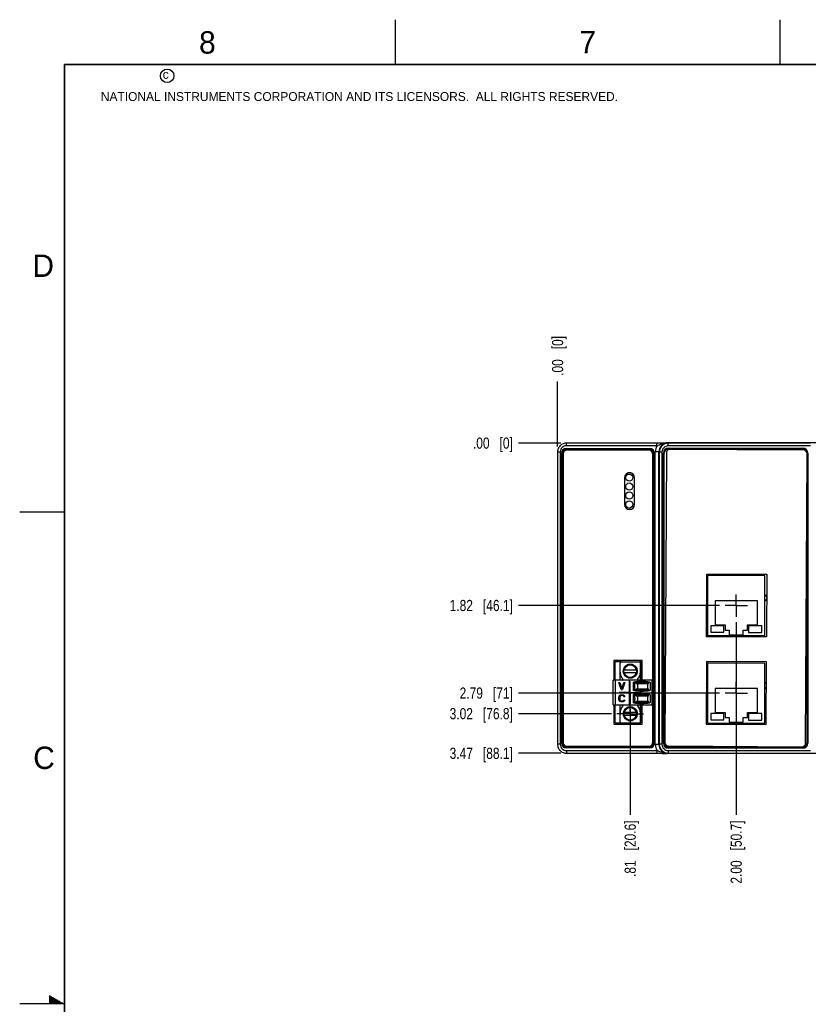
# Model space of a CAD drawing. Header units: inches. Extents: x 0 to 34, y 0 to 22.
# Tile 5 of 56: x 0 to 8.8, y 11 to 22. Entities that reach past the tile are written whole.
import ezdxf

# ---------------------------------------------------------------- set-up
doc = ezdxf.new("R2010")
doc.units = ezdxf.units.IN
doc.header["$LTSCALE"] = 1.87
doc.header["$MEASUREMENT"] = 0
doc.linetypes.add('CENTER', pattern=[0.6, 0.375, -0.075, 0.075, -0.075])
doc.layers.get('0').update_dxf_attribs({"linetype": 'CONTINUOUS'})
for name, color, linetype in [('02___PRT_ALL_AXES', 7, 'CONTINUOUS'), ('DEFAULT_1', 7, 'CENTER'), ('DIMENSIONS', 7, 'CONTINUOUS')]:
    doc.layers.add(name, color=color, linetype=linetype)
doc.styles.get("Standard").update_dxf_attribs({"font": 'txt', "width": 0.8})
doc.styles.add('TEXTSTYLE_2', font='txt')
doc.dimstyles.new('DIMSTYLE_1', dxfattribs={"dimtxt": 0.125, "dimasz": 0.18, "dimexe": 0.125, "dimexo": 0.0625, "dimgap": 0.03125, "dimtad": 0, "dimtih": 1, "dimtoh": 1, "dimzin": 4, "dimdsep": 46, "dimtxsty": 'STANDARD', "dimblk": '_FILLED', "dimblk1": '_FILLED', "dimblk2": '_FILLED', "dimcen": 0.09, "dimadec": 0, "dimazin": 0, "dimtp": 0.01, "dimtm": 0.01, "dimtfac": 1, "dimtofl": 0, "dimtmove": 0, "dimatfit": 3, "dimldrblk": '_FILLED', "dimfxl": 1, "dimtolj": 1, "dimtzin": 4, "dimarcsym": 0})

# ---------------------------------------------------------------- blocks, each defined once
blk = doc.blocks.new('*D15')
at = {"layer": 'DIMENSIONS', "color": 2, "linetype": 'CONTINUOUS'}
blk.add_line((6.05, 13.801), (5.575, 13.801), dxfattribs=at)
at = {"layer": 'DIMENSIONS', "color": 2, "linetype": 'CONTINUOUS', "insert": (5.512, 13.863), "char_height": 0.125, "width": 1.125, "attachment_point": 3, "rotation": 0, "line_spacing_factor": 0.9}
blk.add_mtext('3.47{\\Ftxt.shx;\\W1.000000;\\H0.125000; }[88.1]', dxfattribs=at)
blk = doc.blocks.new('_FILLED')
at = {"color": 0, "linetype": 'BYBLOCK'}
blk.add_solid([(0, 0), (-1, 0.174), (-1, -0.174)], dxfattribs=at)
blk = doc.blocks.new('*D16')
at = {"layer": 'DIMENSIONS', "color": 2, "linetype": 'CONTINUOUS'}
blk.add_line((6.05, 17.268), (5.575, 17.268), dxfattribs=at)
at = {"layer": 'DIMENSIONS', "color": 2, "linetype": 'CONTINUOUS', "insert": (5.512, 17.33), "char_height": 0.125, "width": 0.725, "attachment_point": 3, "rotation": 0, "line_spacing_factor": 0.9}
blk.add_mtext('.00{\\Ftxt.shx;\\W1.000000;\\H0.125000; }[0]', dxfattribs=at)
blk = doc.blocks.new('*D17')
at = {"layer": 'DIMENSIONS', "color": 2, "linetype": 'CONTINUOUS'}
blk.add_line((9.96, 15.81), (9.96, 17.956), dxfattribs=at)
at = {"layer": 'DIMENSIONS', "color": 2, "linetype": 'CONTINUOUS', "insert": (9.898, 18.019), "char_height": 0.125, "width": 1.225, "attachment_point": 1, "rotation": 90, "line_spacing_factor": 0.9}
blk.add_mtext('3.95{\\Ftxt.shx;\\W1.000000;\\H0.125000; }[100.3]', dxfattribs=at)
blk = doc.blocks.new('*D18')
at = {"layer": 'DIMENSIONS', "color": 2, "linetype": 'CONTINUOUS'}
blk.add_line((6.012, 17.23), (6.012, 17.956), dxfattribs=at)
at = {"layer": 'DIMENSIONS', "color": 2, "linetype": 'CONTINUOUS', "insert": (5.95, 18.019), "char_height": 0.125, "width": 0.725, "attachment_point": 1, "rotation": 90, "line_spacing_factor": 0.9}
blk.add_mtext('.00{\\Ftxt.shx;\\W1.000000;\\H0.125000; }[0]', dxfattribs=at)
blk = doc.blocks.new('*D19')
at = {"layer": 'DIMENSIONS', "color": 2, "linetype": 'CONTINUOUS'}
blk.add_line((11.82, 15.81), (11.82, 17.956), dxfattribs=at)
at = {"layer": 'DIMENSIONS', "color": 2, "linetype": 'CONTINUOUS', "insert": (11.758, 18.019), "char_height": 0.125, "width": 1.225, "attachment_point": 1, "rotation": 90, "line_spacing_factor": 0.9}
blk.add_mtext('5.81{\\Ftxt.shx;\\W1.000000;\\H0.125000; }[147.5]', dxfattribs=at)
blk = doc.blocks.new('*D20')
at = {"layer": 'DIMENSIONS', "color": 2, "linetype": 'CONTINUOUS'}
blk.add_line((15.54, 15.81), (15.54, 17.956), dxfattribs=at)
at = {"layer": 'DIMENSIONS', "color": 2, "linetype": 'CONTINUOUS', "insert": (15.478, 18.019), "char_height": 0.125, "width": 1.025, "attachment_point": 1, "rotation": 90, "line_spacing_factor": 0.9}
blk.add_mtext('9.53{\\Ftxt.shx;\\W1.000000;\\H0.125000; }[242]', dxfattribs=at)
blk = doc.blocks.new('*D22')
at = {"layer": 'DIMENSIONS', "color": 2, "linetype": 'CONTINUOUS'}
blk.add_line((6.824, 14.294), (6.824, 13.112), dxfattribs=at)
at = {"layer": 'DIMENSIONS', "color": 2, "linetype": 'CONTINUOUS', "insert": (6.761, 13.05), "char_height": 0.125, "width": 1.025, "attachment_point": 3, "rotation": 90, "line_spacing_factor": 0.9}
blk.add_mtext('.81{\\Ftxt.shx;\\W1.000000;\\H0.125000; }[20.6]', dxfattribs=at)
blk = doc.blocks.new('*D23')
at = {"layer": 'DIMENSIONS', "color": 2, "linetype": 'CONTINUOUS'}
blk.add_line((8.009, 15.265), (8.009, 13.112), dxfattribs=at)
at = {"layer": 'DIMENSIONS', "color": 2, "linetype": 'CONTINUOUS', "insert": (7.946, 13.05), "char_height": 0.125, "width": 1.125, "attachment_point": 3, "rotation": 90, "line_spacing_factor": 0.9}
blk.add_mtext('2.00{\\Ftxt.shx;\\W1.000000;\\H0.125000; }[50.7]', dxfattribs=at)
blk = doc.blocks.new('*D24')
at = {"layer": 'DIMENSIONS', "color": 2, "linetype": 'CONTINUOUS'}
blk.add_line((7.821, 15.452), (5.575, 15.452), dxfattribs=at)
at = {"layer": 'DIMENSIONS', "color": 2, "linetype": 'CONTINUOUS', "insert": (5.512, 15.515), "char_height": 0.125, "width": 1.125, "attachment_point": 3, "rotation": 0, "line_spacing_factor": 0.9}
blk.add_mtext('1.82{\\Ftxt.shx;\\W1.000000;\\H0.125000; }[46.1]', dxfattribs=at)
blk = doc.blocks.new('*D25')
at = {"layer": 'DIMENSIONS', "color": 2, "linetype": 'CONTINUOUS'}
blk.add_line((6.613, 14.243), (5.575, 14.243), dxfattribs=at)
at = {"layer": 'DIMENSIONS', "color": 2, "linetype": 'CONTINUOUS', "insert": (5.512, 14.306), "char_height": 0.125, "width": 1.125, "attachment_point": 3, "rotation": 0, "line_spacing_factor": 0.9}
blk.add_mtext('3.02{\\Ftxt.shx;\\W1.000000;\\H0.125000; }[76.8]', dxfattribs=at)
blk = doc.blocks.new('*D26')
at = {"layer": 'DIMENSIONS', "color": 2, "linetype": 'CONTINUOUS'}
blk.add_line((7.821, 14.474), (5.575, 14.474), dxfattribs=at)
at = {"layer": 'DIMENSIONS', "color": 2, "linetype": 'CONTINUOUS', "insert": (5.512, 14.536), "char_height": 0.125, "width": 0.925, "attachment_point": 3, "rotation": 0, "line_spacing_factor": 0.9}
blk.add_mtext('2.79{\\Ftxt.shx;\\W1.000000;\\H0.125000; }[71]', dxfattribs=at)

msp = doc.modelspace()

# ---------------------------------------------------------------- linework, layer by layer
at = {"color": 2, "linetype": 'CONTINUOUS'}
for p, q in [((4.2, 21.5), (4.2, 22)), ((8.5, 21.5), (8.5, 22)), ((0, 16.5), (0.5, 16.5)), ((0.33, 11.09), (0.344, 11.09)), ((0.33, 11.08), (0.361, 11.08)), ((0.33, 11.07), (0.379, 11.07)), ((0.33, 11.06), (0.396, 11.06)), ((0.33, 11.05), (0.413, 11.05)), ((0.33, 11.04), (0.431, 11.04)), ((0.33, 11.03), (0.448, 11.03)), ((0.33, 11.02), (0.465, 11.02)), ((0.33, 11.01), (0.483, 11.01)), ((0.5, 11), (0, 11))]:
    msp.add_line(p, q, dxfattribs=at)
at = {"color": 7, "linetype": 'CONTINUOUS'}
for p, q in [((6.012, 17.168), (6.012, 13.901)), ((6.042, 17.168), (6.012, 17.168)), ((6.042, 17.168), (6.042, 13.901)), ((6.112, 17.238), (6.112, 17.268)), ((7.136, 17.268), (6.112, 17.268)), ((7.123, 17.238), (6.112, 17.238)), ((6.112, 17.199), (6.112, 17.209)), ((6.112, 17.209), (7.039, 17.209)), ((6.112, 17.204), (7.039, 17.204)), ((6.112, 17.203), (7.039, 17.203)), ((6.112, 17.199), (7.039, 17.199)), ((7.039, 17.199), (7.039, 17.209)), ((7.104, 13.9), (7.104, 17.169)), ((7.144, 17.169), (7.104, 17.169)), ((7.123, 17.238), (7.123, 17.268)), ((7.15, 17.268), (7.136, 17.268)), ((7.144, 13.9), (7.144, 17.169)), ((7.144, 17.169), (7.148, 17.166)), ((7.163, 17.268), (7.15, 17.268)), ((7.2, 17.268), (7.184, 17.268)), ((7.228, 17.269), (7.2, 17.268)), ((7.229, 17.269), (7.228, 17.269)), ((7.228, 17.269), (7.237, 17.269)), ((16.652, 17.269), (7.229, 17.269)), ((7.229, 17.268), (7.229, 17.268)), ((7.237, 17.269), (7.244, 17.269)), ((7.244, 17.269), (7.248, 17.266)), ((7.248, 17.236), (7.248, 17.266)), ((8.84, 17.266), (7.248, 17.266)), ((8.84, 17.236), (7.248, 17.236)), ((7.25, 17.201), (7.25, 17.211)), ((7.25, 17.211), (8.752, 17.211)), ((7.25, 17.206), (8.752, 17.206)), ((7.25, 17.206), (8.752, 17.206)), ((7.25, 17.201), (8.752, 17.201)), ((8.752, 17.201), (8.752, 17.211)), ((6.056, 13.916), (6.056, 17.153)), ((6.056, 17.153), (6.066, 17.153)), ((6.061, 13.916), (6.061, 17.153)), ((6.061, 13.916), (6.061, 17.153)), ((6.066, 13.916), (6.066, 17.153)), ((7.085, 17.153), (7.085, 13.916)), ((7.085, 17.153), (7.095, 17.153)), ((7.089, 17.153), (7.089, 13.916)), ((7.09, 17.153), (7.09, 13.916)), ((7.095, 17.153), (7.095, 13.916)), ((7.148, 17.166), (7.148, 13.902)), ((7.178, 17.166), (7.148, 17.166)), ((7.178, 17.166), (7.178, 13.902)), ((7.194, 13.913), (7.194, 17.155)), ((7.194, 17.155), (7.204, 17.155)), ((7.199, 13.913), (7.199, 17.155)), ((7.199, 13.913), (7.199, 17.155)), ((7.204, 13.913), (7.204, 17.155)), ((8.802, 17.155), (8.802, 13.913)), ((8.808, 17.155), (8.802, 17.155)), ((8.803, 17.155), (8.803, 13.913)), ((8.808, 17.155), (8.808, 13.913)), ((6.83, 16.934), (6.802, 16.934)), ((6.801, 16.529), (6.831, 16.529)), ((8.797, 16.324), (8.797, 13.913)), ((7.689, 15.787), (7.689, 15.117)), ((8.329, 15.787), (7.689, 15.787)), ((8.329, 15.117), (8.329, 15.787)), ((7.772, 15.504), (7.772, 15.237)), ((8.245, 15.504), (7.772, 15.504)), ((8.245, 15.237), (8.245, 15.504)), ((7.723, 15.226), (7.723, 15.154)), ((7.872, 15.226), (7.723, 15.226)), ((7.772, 15.237), (7.884, 15.237)), ((7.872, 15.154), (7.872, 15.226)), ((7.884, 15.237), (7.884, 15.178)), ((8.134, 15.178), (8.134, 15.237)), ((8.134, 15.237), (8.245, 15.237)), ((8.145, 15.225), (8.145, 15.151)), ((8.295, 15.225), (8.145, 15.225)), ((8.295, 15.151), (8.295, 15.225)), ((7.689, 15.117), (8.329, 15.117)), ((7.723, 15.154), (7.872, 15.154)), ((7.884, 15.178), (7.93, 15.178)), ((7.93, 15.178), (7.93, 15.126)), ((7.93, 15.126), (8.087, 15.126)), ((8.087, 15.126), (8.087, 15.178)), ((8.087, 15.178), (8.134, 15.178)), ((8.145, 15.151), (8.295, 15.151)), ((6.641, 14.837), (6.641, 14.618)), ((6.957, 14.837), (6.641, 14.837)), ((6.71, 14.618), (6.71, 14.809)), ((6.722, 14.821), (6.927, 14.821)), ((6.849, 14.793), (6.8, 14.793)), ((6.807, 14.795), (6.841, 14.795)), ((6.938, 14.618), (6.938, 14.809)), ((6.957, 14.618), (6.957, 14.837)), ((7.675, 14.826), (7.672, 14.126)), ((8.346, 14.822), (7.675, 14.826)), ((7.689, 14.809), (7.689, 14.139)), ((8.329, 14.809), (7.689, 14.809)), ((8.329, 14.139), (8.329, 14.809)), ((8.342, 14.122), (8.346, 14.822)), ((6.747, 14.702), (6.747, 14.735)), ((6.749, 14.743), (6.749, 14.694)), ((6.75, 14.734), (6.898, 14.734)), ((6.75, 14.703), (6.898, 14.703)), ((6.8, 14.644), (6.849, 14.644)), ((6.841, 14.642), (6.807, 14.642)), ((6.899, 14.694), (6.899, 14.743)), ((6.901, 14.735), (6.901, 14.702)), ((6.635, 14.343), (6.635, 14.618)), ((7.072, 14.618), (6.635, 14.618)), ((6.659, 14.343), (6.659, 14.618)), ((6.724, 14.514), (6.697, 14.593)), ((6.697, 14.593), (6.708, 14.593)), ((6.707, 14.593), (6.73, 14.524)), ((6.708, 14.593), (6.73, 14.525)), ((6.73, 14.524), (6.753, 14.593)), ((6.763, 14.593), (6.737, 14.514)), ((6.763, 14.593), (6.737, 14.514)), ((6.753, 14.593), (6.763, 14.593)), ((6.814, 14.343), (6.814, 14.618)), ((6.86, 14.502), (6.86, 14.596)), ((6.874, 14.593), (6.869, 14.597)), ((6.874, 14.593), (7.032, 14.593)), ((6.876, 14.507), (6.876, 14.592)), ((7.021, 14.577), (6.905, 14.577)), ((6.906, 14.577), (6.906, 14.522)), ((7.021, 14.522), (7.021, 14.577)), ((7.045, 14.596), (7.045, 14.502)), ((7.07, 14.343), (7.07, 14.618)), ((7.072, 14.618), (7.072, 14.343)), ((6.697, 14.428), (6.699, 14.437)), ((6.697, 14.403), (6.697, 14.428)), ((6.699, 14.437), (6.702, 14.443)), ((6.702, 14.443), (6.709, 14.45)), ((6.709, 14.435), (6.707, 14.428)), ((6.707, 14.428), (6.707, 14.403)), ((6.707, 14.428), (6.708, 14.428)), ((6.709, 14.435), (6.708, 14.428)), ((6.708, 14.428), (6.708, 14.403)), ((6.709, 14.45), (6.715, 14.453)), ((6.712, 14.44), (6.709, 14.435)), ((6.713, 14.44), (6.709, 14.435)), ((6.709, 14.435), (6.709, 14.435)), ((6.717, 14.443), (6.712, 14.44)), ((6.712, 14.44), (6.713, 14.44)), ((6.718, 14.443), (6.713, 14.44)), ((6.715, 14.453), (6.724, 14.455)), ((6.724, 14.445), (6.717, 14.443)), ((6.717, 14.443), (6.718, 14.443)), ((6.724, 14.445), (6.718, 14.443)), ((6.724, 14.514), (6.737, 14.514)), ((6.724, 14.455), (6.738, 14.455)), ((6.738, 14.445), (6.724, 14.445)), ((6.738, 14.455), (6.746, 14.453)), ((6.745, 14.443), (6.738, 14.445)), ((6.739, 14.455), (6.747, 14.453)), ((6.75, 14.44), (6.745, 14.443)), ((6.746, 14.453), (6.753, 14.45)), ((6.746, 14.453), (6.747, 14.453)), ((6.747, 14.453), (6.754, 14.45)), ((6.751, 14.435), (6.75, 14.44)), ((6.751, 14.435), (6.762, 14.435)), ((6.753, 14.45), (6.76, 14.443)), ((6.753, 14.45), (6.754, 14.45)), ((6.754, 14.45), (6.76, 14.443)), ((6.76, 14.443), (6.761, 14.435)), ((6.76, 14.443), (6.762, 14.435)), ((6.76, 14.443), (6.76, 14.443)), ((6.86, 14.364), (6.86, 14.459)), ((6.86, 14.402), (6.86, 14.421)), ((6.877, 14.421), (6.86, 14.421)), ((6.862, 14.402), (6.862, 14.421)), ((6.869, 14.501), (6.873, 14.505)), ((6.873, 14.456), (6.869, 14.459)), ((7.032, 14.505), (6.873, 14.505)), ((6.873, 14.456), (7.032, 14.456)), ((6.876, 14.421), (6.876, 14.454)), ((6.877, 14.421), (6.877, 14.402)), ((6.905, 14.522), (7.021, 14.522)), ((7.021, 14.439), (6.905, 14.439)), ((6.906, 14.439), (6.906, 14.384)), ((7.021, 14.384), (7.021, 14.439)), ((7.045, 14.459), (7.045, 14.364)), ((7.772, 14.526), (7.772, 14.258)), ((8.245, 14.526), (7.772, 14.526)), ((8.245, 14.258), (8.245, 14.526)), ((6.635, 14.343), (7.072, 14.343)), ((6.641, 14.343), (6.641, 14.126)), ((6.699, 14.395), (6.697, 14.403)), ((6.702, 14.388), (6.699, 14.395)), ((6.709, 14.381), (6.702, 14.388)), ((6.707, 14.403), (6.709, 14.396)), ((6.707, 14.403), (6.708, 14.403)), ((6.708, 14.403), (6.709, 14.396)), ((6.709, 14.396), (6.712, 14.391)), ((6.709, 14.396), (6.713, 14.391)), ((6.709, 14.396), (6.709, 14.396)), ((6.715, 14.378), (6.709, 14.381)), ((6.71, 14.152), (6.71, 14.343)), ((6.712, 14.391), (6.717, 14.388)), ((6.712, 14.391), (6.713, 14.391)), ((6.713, 14.391), (6.718, 14.388)), ((6.724, 14.376), (6.715, 14.378)), ((6.717, 14.388), (6.724, 14.386)), ((6.717, 14.388), (6.718, 14.388)), ((6.718, 14.388), (6.724, 14.386)), ((6.724, 14.386), (6.738, 14.386)), ((6.738, 14.376), (6.724, 14.376)), ((6.738, 14.386), (6.745, 14.388)), ((6.746, 14.378), (6.738, 14.376)), ((6.747, 14.378), (6.739, 14.376)), ((6.745, 14.388), (6.75, 14.391)), ((6.753, 14.381), (6.746, 14.378)), ((6.746, 14.378), (6.747, 14.378)), ((6.754, 14.381), (6.747, 14.378)), ((6.75, 14.391), (6.751, 14.396)), ((6.751, 14.396), (6.762, 14.396)), ((6.76, 14.388), (6.753, 14.381)), ((6.753, 14.381), (6.754, 14.381)), ((6.76, 14.388), (6.754, 14.381)), ((6.761, 14.396), (6.76, 14.388)), ((6.762, 14.396), (6.76, 14.388)), ((6.76, 14.388), (6.76, 14.388)), ((6.849, 14.317), (6.8, 14.317)), ((6.807, 14.319), (6.841, 14.319)), ((6.86, 14.402), (6.877, 14.402)), ((6.869, 14.364), (6.874, 14.367)), ((7.032, 14.367), (6.874, 14.367)), ((6.876, 14.369), (6.876, 14.402)), ((6.905, 14.384), (7.021, 14.384)), ((6.938, 14.152), (6.938, 14.343)), ((6.957, 14.126), (6.957, 14.343)), ((6.747, 14.225), (6.747, 14.259)), ((6.749, 14.267), (6.749, 14.218)), ((6.898, 14.258), (6.75, 14.258)), ((6.75, 14.226), (6.898, 14.226)), ((6.899, 14.218), (6.899, 14.267)), ((6.901, 14.259), (6.901, 14.225)), ((7.723, 14.247), (7.723, 14.175)), ((7.872, 14.247), (7.723, 14.247)), ((7.772, 14.258), (7.884, 14.258)), ((7.872, 14.175), (7.872, 14.247)), ((7.884, 14.258), (7.884, 14.199)), ((7.884, 14.199), (7.93, 14.199)), ((7.93, 14.199), (7.93, 14.148)), ((8.087, 14.148), (8.087, 14.199)), ((8.087, 14.199), (8.134, 14.199)), ((8.134, 14.199), (8.134, 14.258)), ((8.134, 14.258), (8.245, 14.258)), ((8.145, 14.247), (8.145, 14.172)), ((8.295, 14.247), (8.145, 14.247)), ((8.295, 14.172), (8.295, 14.247)), ((6.641, 14.126), (6.957, 14.126)), ((6.722, 14.14), (6.927, 14.14)), ((6.8, 14.167), (6.849, 14.167)), ((6.841, 14.165), (6.807, 14.165)), ((7.672, 14.126), (8.342, 14.122)), ((7.689, 14.139), (8.329, 14.139)), ((7.723, 14.175), (7.872, 14.175)), ((7.93, 14.148), (8.087, 14.148)), ((8.145, 14.172), (8.295, 14.172)), ((6.042, 13.901), (6.012, 13.901)), ((6.056, 13.916), (6.066, 13.916)), ((6.112, 13.86), (6.112, 13.87)), ((7.039, 13.87), (6.112, 13.87)), ((7.039, 13.86), (7.039, 13.87)), ((7.085, 13.916), (7.095, 13.916)), ((7.144, 13.9), (7.104, 13.9)), ((7.148, 13.902), (7.144, 13.9)), ((7.178, 13.902), (7.148, 13.902)), ((7.194, 13.913), (7.204, 13.913)), ((7.25, 13.857), (7.25, 13.867)), ((8.752, 13.867), (7.25, 13.867)), ((8.752, 13.857), (8.752, 13.867)), ((8.797, 13.913), (8.808, 13.913)), ((7.039, 13.865), (6.112, 13.865)), ((7.039, 13.865), (6.112, 13.865)), ((7.039, 13.86), (6.112, 13.86)), ((6.112, 13.831), (6.112, 13.801)), ((6.112, 13.831), (7.123, 13.831)), ((6.112, 13.801), (7.137, 13.801)), ((7.123, 13.831), (7.123, 13.801)), ((7.137, 13.801), (7.151, 13.801)), ((7.151, 13.801), (7.164, 13.801)), ((7.164, 13.801), (7.181, 13.8)), ((7.181, 13.8), (7.198, 13.8)), ((7.198, 13.8), (7.218, 13.8)), ((7.228, 13.8), (7.229, 13.8)), ((7.237, 13.8), (7.228, 13.8)), ((16.652, 13.8), (7.229, 13.8)), ((7.229, 13.8), (7.229, 13.8)), ((7.244, 13.8), (7.237, 13.8)), ((7.248, 13.802), (7.244, 13.8)), ((7.248, 13.832), (7.248, 13.802)), ((7.248, 13.832), (8.84, 13.832)), ((7.248, 13.802), (8.84, 13.802)), ((8.752, 13.863), (7.25, 13.863)), ((8.752, 13.862), (7.25, 13.862)), ((8.752, 13.857), (7.25, 13.857))]:
    msp.add_line(p, q, dxfattribs=at)
at = {"color": 6, "linetype": 'CONTINUOUS'}
for p, q in [((6.657, 14.618), (6.657, 14.821)), ((6.722, 14.821), (6.657, 14.821)), ((6.942, 14.821), (6.927, 14.821)), ((6.942, 14.618), (6.942, 14.821)), ((6.657, 14.14), (6.657, 14.343)), ((6.942, 14.14), (6.942, 14.343)), ((6.657, 14.14), (6.722, 14.14)), ((6.927, 14.14), (6.942, 14.14))]:
    msp.add_line(p, q, dxfattribs=at)
at = {"color": 7, "linetype": 'CONTINUOUS', "const_width": 0.02}
for points in [[(0.5, 21.5), (0.5, 0.5)], [(33.5, 21.5), (0.5, 21.5)]]:
    msp.add_lwpolyline(points, dxfattribs=at)
at = {"color": 7, "linetype": 'CONTINUOUS'}
for points in [[(6.112, 17.268), (6.104, 17.267), (6.094, 17.266), (6.084, 17.264), (6.075, 17.261), (6.066, 17.256), (6.057, 17.251), (6.049, 17.245), (6.041, 17.239), (6.035, 17.231), (6.029, 17.223), (6.024, 17.214), (6.019, 17.205), (6.016, 17.196), (6.014, 17.186), (6.012, 17.176), (6.012, 17.168)], [(7.184, 17.268), (7.168, 17.268), (7.163, 17.268)], [(6.012, 13.901), (6.012, 13.893), (6.014, 13.883), (6.016, 13.873), (6.019, 13.863), (6.024, 13.854), (6.029, 13.846), (6.035, 13.837), (6.041, 13.83), (6.049, 13.823), (6.057, 13.817), (6.065, 13.812), (6.075, 13.808), (6.084, 13.805), (6.094, 13.802), (6.104, 13.801), (6.112, 13.801)], [(7.218, 13.8), (7.223, 13.8), (7.228, 13.8)]]:
    msp.add_lwpolyline(points, dxfattribs=at)
at = {"color": 2, "linetype": 'CONTINUOUS'}
msp.add_circle((1.648, 21.373), 0.0754, dxfattribs=at)
at = {"color": 7, "linetype": 'CONTINUOUS'}
for centre in [(6.824, 14.719), (6.824, 14.242)]:
    msp.add_circle(centre, 0.0787, dxfattribs=at)
for centre, radius, start, end in [((6.112, 17.168), 0.07, 89.9966, 180.0034), ((6.112, 17.153), 0.056, 90, 180), ((6.112, 17.153), 0.0511, 90, 180), ((6.112, 17.153), 0.0508, 90, 180), ((6.112, 17.153), 0.0458, 90, 180), ((7.039, 17.153), 0.056, 0, 90), ((7.039, 17.153), 0.0511, 0, 90), ((7.039, 17.153), 0.0508, 0, 90), ((7.039, 17.153), 0.0458, 0, 90), ((7.244, 17.169), 0.139, 150.2361, 180), ((7.244, 17.169), 0.1, 89.9862, 180.0004), ((7.248, 17.166), 0.1, 90, 179.9966), ((7.248, 17.166), 0.07, 89.9947, 179.9981), ((7.25, 17.155), 0.056, 90, 180), ((7.25, 17.155), 0.0511, 90, 180), ((7.25, 17.155), 0.0508, 90, 180), ((7.25, 17.155), 0.0458, 90, 180), ((7.245, 17.101), 0.168, 95.4687, 95.5963), ((7.244, 17.107), 0.161, 92.3745, 95.3857), ((8.752, 17.155), 0.056, 0, 90), ((8.752, 17.155), 0.0511, 0, 90), ((8.752, 17.155), 0.0508, 0, 90), ((8.752, 17.155), 0.0458, 19.8518, 90), ((6.722, 14.809), 0.0118, 90, 180), ((6.824, 14.719), 0.0758, 97.1317, 171.6505), ((6.824, 14.719), 0.0679, 13.408, 166.592), ((6.824, 14.719), 0.0758, 8.3485, 82.3243), ((6.927, 14.809), 0.0118, 0, 90), ((6.824, 14.709), 0.114, 180, 222.7041), ((6.824, 14.719), 0.0758, 188.3485, 262.3243), ((6.824, 14.719), 0.0679, 193.408, 346.592), ((6.824, 14.719), 0.0758, 277.6757, 351.6505), ((6.824, 14.709), 0.114, 317.2959, 360), ((6.735, 14.626), 0.00787, 270, 42.7041), ((6.952, 13.875), 0.728, 82.6956, 97.3044), ((6.808, 14.516), 0.102, 52.7335, 53.004), ((6.89, 14.613), 0.0255, 231.3824, 236.8255), ((6.914, 14.626), 0.00787, 137.2959, 270), ((6.952, 15.224), 0.728, 262.6956, 277.3044), ((6.952, 13.737), 0.728, 82.6956, 97.3044), ((6.807, 14.579), 0.0994, 308.1305, 308.391), ((6.807, 14.381), 0.0993, 51.6089, 51.8695), ((6.89, 14.486), 0.0253, 122.445, 129.925), ((6.89, 14.475), 0.0253, 230.075, 237.555), ((6.824, 14.252), 0.114, 137.2959, 180), ((6.735, 14.335), 0.00787, 317.2959, 90), ((6.824, 14.242), 0.0758, 97.1317, 171.6515), ((6.824, 14.242), 0.0679, 13.408, 166.592), ((6.824, 14.242), 0.0758, 8.3495, 82.3243), ((6.952, 15.086), 0.728, 262.6956, 277.3044), ((6.808, 14.445), 0.102, 306.9959, 307.2664), ((6.89, 14.348), 0.0255, 123.1745, 128.6176), ((6.914, 14.335), 0.00787, 90, 222.7041), ((6.824, 14.252), 0.114, 0, 42.7041), ((6.824, 14.242), 0.0758, 188.3495, 262.3243), ((6.824, 14.242), 0.0679, 193.408, 346.592), ((6.824, 14.242), 0.0758, 277.6757, 351.6515), ((6.722, 14.152), 0.0118, 180, 270), ((6.927, 14.152), 0.0118, 270, 360), ((6.112, 13.901), 0.07, 179.9965, 270.0035), ((6.112, 13.916), 0.056, 180, 270), ((6.112, 13.916), 0.0511, 180, 270), ((6.112, 13.916), 0.0508, 180, 270), ((6.112, 13.916), 0.0458, 180, 270), ((7.039, 13.916), 0.056, 270, 360), ((7.039, 13.916), 0.0511, 270, 360), ((7.039, 13.916), 0.0508, 270, 360), ((7.039, 13.916), 0.0458, 270, 360), ((7.244, 13.9), 0.139, 180, 209.764), ((7.244, 13.9), 0.1, 179.9996, 270.0138), ((7.248, 13.902), 0.1, 180.0034, 270), ((7.248, 13.902), 0.07, 180.0019, 270.0053), ((7.25, 13.913), 0.056, 180, 270), ((7.25, 13.913), 0.0511, 180, 270), ((7.25, 13.913), 0.0508, 180, 270), ((7.25, 13.913), 0.0458, 180, 270), ((8.752, 13.913), 0.056, 270, 360), ((8.752, 13.913), 0.0511, 270, 360), ((8.752, 13.913), 0.0508, 270, 360), ((8.752, 13.913), 0.0458, 270, 360), ((7.245, 13.968), 0.168, 264.4036, 264.5385), ((7.244, 13.963), 0.163, 264.632, 267.6076)]:
    msp.add_arc(centre, radius, start, end, dxfattribs=at)
for centre, major_axis, start_param, end_param in [((7.021, 14.636), (0, 0.0591), -3.141593, -2.370847), ((7.038, 14.571), (0, 0.0315), 0.545915, 0.770746), ((7.021, 14.463), (0, 0.0591), -0.770746, 0), ((7.021, 14.498), (0, 0.0591), -3.141593, -2.370847), ((7.038, 14.528), (0, 0.0315), -3.912338, -3.688548), ((7.038, 14.433), (0, 0.0315), 0.546955, 0.770746), ((7.021, 14.325), (0, 0.0591), -0.770746, 0), ((7.038, 14.39), (0, 0.0315), -3.912338, -3.687508)]:
    msp.add_ellipse(centre, major_axis=major_axis, ratio=0.266667, start_param=start_param, end_param=end_param, dxfattribs=at)
for points, knots in [([(7.228, 17.268), (7.219, 17.267), (7.201, 17.264), (7.175, 17.256), (7.15, 17.246), (7.132, 17.24), (7.123, 17.238)], [0, 0, 0, 0, 0.24602, 0.491528, 0.741351, 1, 1, 1, 1]), ([(6.876, 14.592), (6.879, 14.59), (6.885, 14.586), (6.892, 14.581), (6.898, 14.578), (6.902, 14.577), (6.904, 14.577), (6.905, 14.577)], [0, 0, 0, 0, 0.326648, 0.612395, 0.841475, 0.929998, 1, 1, 1, 1]), ([(6.905, 14.522), (6.904, 14.522), (6.902, 14.522), (6.898, 14.52), (6.892, 14.517), (6.885, 14.513), (6.879, 14.509), (6.876, 14.507)], [0, 0, 0, 0, 0.071196, 0.160439, 0.38973, 0.67465, 1, 1, 1, 1]), ([(6.876, 14.454), (6.879, 14.452), (6.885, 14.448), (6.892, 14.443), (6.898, 14.44), (6.902, 14.439), (6.904, 14.439), (6.905, 14.439)], [0, 0, 0, 0, 0.32535, 0.61027, 0.839562, 0.928804, 1, 1, 1, 1]), ([(6.905, 14.384), (6.904, 14.384), (6.902, 14.384), (6.898, 14.382), (6.892, 14.379), (6.885, 14.374), (6.879, 14.371), (6.876, 14.369)], [0, 0, 0, 0, 0.070003, 0.158526, 0.387605, 0.673352, 1, 1, 1, 1]), ([(7.123, 13.831), (7.132, 13.828), (7.15, 13.822), (7.175, 13.813), (7.201, 13.805), (7.219, 13.801), (7.228, 13.8)], [0, 0, 0, 0, 0.258649, 0.508472, 0.75398, 1, 1, 1, 1])]:
    msp.add_open_spline(points, degree=3, knots=knots, dxfattribs=at)
at = {"layer": '02___PRT_ALL_AXES', "color": 7, "linetype": 'CONTINUOUS'}
for p, q in [((7.035, 17.189), (6.115, 17.189)), ((8.763, 17.189), (7.267, 17.197)), ((6.075, 17.149), (6.075, 13.919)), ((7.075, 13.919), (7.075, 17.149)), ((7.228, 17.158), (7.21, 13.922)), ((8.784, 13.914), (8.802, 17.149)), ((6.761, 16.881), (6.761, 16.581)), ((6.871, 16.581), (6.871, 16.881)), ((7.677, 15.104), (7.681, 15.804)), ((7.681, 15.804), (8.351, 15.801)), ((8.351, 15.801), (8.347, 15.101)), ((8.347, 15.101), (7.677, 15.104)), ((6.115, 13.88), (7.035, 13.88)), ((7.249, 13.883), (8.745, 13.874))]:
    msp.add_line(p, q, dxfattribs=at)
at = {"layer": '02___PRT_ALL_AXES', "color": 7, "linetype": 'CENTER'}
for p, q in [((8.009, 15.452), (8.009, 15.577)), ((8.009, 15.452), (7.884, 15.452)), ((8.009, 15.452), (8.009, 15.327)), ((8.009, 15.452), (8.134, 15.452)), ((6.824, 14.481), (6.824, 14.606)), ((6.824, 14.481), (6.699, 14.481)), ((6.824, 14.481), (6.824, 14.356)), ((6.824, 14.481), (6.949, 14.481)), ((6.824, 14.243), (6.824, 14.356)), ((6.824, 14.243), (6.675, 14.243)), ((6.824, 14.243), (6.824, 14.094)), ((6.824, 14.243), (6.972, 14.243))]:
    msp.add_line(p, q, dxfattribs=at)
at = {"layer": '02___PRT_ALL_AXES', "color": 7, "linetype": 'CONTINUOUS'}
for centre in [(6.813, 16.882), (6.813, 16.782), (6.813, 16.682), (6.813, 16.582)]:
    msp.add_circle(centre, 0.04, dxfattribs=at)
for centre, radius, start, end in [((6.115, 17.149), 0.0394, 90, 180), ((7.035, 17.149), 0.0394, 0, 90), ((7.267, 17.158), 0.0394, 89.6888, 179.6888), ((8.763, 17.149), 0.0394, 359.6888, 89.6888), ((6.816, 16.881), 0.0551, 0, 180), ((6.816, 16.581), 0.0551, 180, 360), ((7.699, 15.537), 0.0354, 106.7127, 123.3758), ((7.699, 15.537), 0.0315, 108.5873, 127.7357), ((8.319, 15.537), 0.0354, 27.8196, 73.2873), ((8.319, 15.537), 0.0315, 9.6406, 71.4127), ((8.319, 15.537), 0.0315, 288.5873, 349.4987), ((8.319, 15.537), 0.0354, 286.7127, 331.6556), ((7.699, 15.537), 0.0315, 231.625, 251.4127), ((7.699, 15.537), 0.0354, 236.0014, 253.2873), ((7.699, 14.559), 0.0354, 106.7127, 133.8305), ((7.699, 14.559), 0.0315, 108.5873, 141.4684), ((7.699, 14.559), 0.0315, 217.8731, 251.4127), ((7.699, 14.559), 0.0354, 225.6406, 253.2873), ((8.319, 14.559), 0.0354, 43.328, 73.2873), ((8.319, 14.559), 0.0315, 34.9963, 71.4127), ((8.319, 14.559), 0.0315, 288.5873, 324.3878), ((8.319, 14.559), 0.0354, 286.7127, 315.9095), ((6.115, 13.919), 0.0394, 180, 270), ((7.035, 13.919), 0.0394, 270, 360), ((7.25, 13.922), 0.0394, 179.6888, 269.6888), ((8.745, 13.914), 0.0394, 269.6888, 359.6888)]:
    msp.add_arc(centre, radius, start, end, dxfattribs=at)
at = {"layer": 'DEFAULT_1', "color": 7, "linetype": 'CENTER'}
for q in [(8.009, 14.599), (7.884, 14.474), (8.009, 14.349), (8.134, 14.474)]:
    msp.add_line((8.009, 14.474), q, dxfattribs=at)

# ---------------------------------------------------------------- texts
at = {"color": 2, "linetype": 'CONTINUOUS', "attachment_point": 1, "line_spacing_factor": 0.9, "style": 'TEXTSTYLE_2'}
for s, insert, char_height, width in [('8', (2.005, 21.871), 0.25, 0.25), ('7', (6.256, 21.874), 0.25, 0.25), ('c', (1.599, 21.439), 0.1, 0.1), ('NATIONAL INSTRUMENTS CORPORATION AND ITS LICENSORS.  ALL RIGHTS RESERVED.', (0.907, 21.191), 0.1, 7.3), ('D', (0.142, 19.375), 0.25, 0.25), ('C', (0.151, 13.875), 0.25, 0.25)]:
    msp.add_mtext(s, dxfattribs=dict(at, insert=insert, char_height=char_height, width=width))

# ---------------------------------------------------------------- dimensions: what is measured, and where the dimension line sits
at = {"layer": 'DIMENSIONS', "color": 2, "linetype": 'CONTINUOUS'}
for feature_location, offset, dtype, origin, picture, middle in [((9.96, 15.81), (0, 2.146), 1, (6.012, 17.168), '*D17', (9.96, 18.631)), ((11.82, 15.81), (0, 2.146), 1, (6.012, 15.748), '*D19', (11.82, 18.631)), ((15.54, 15.81), (0, 2.146), 1, (6.012, 15.748), '*D20', (15.54, 18.531)), ((6.012100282, 17.230318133), (0, 0.725930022), 1, (6.012100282, 17.167818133), '*D18', (6.012100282, 18.381248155)), ((6.049585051, 17.267802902), (-0.474984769, 0), 0, (6.112085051, 17.267802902), '*D16', (5.149600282, 17.267802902)), ((6.05, 13.801), (-0.475, 0), 0, (6.112, 17.268), '*D15', (4.95, 13.801)), ((7.821, 15.452), (-2.247, 0), 0, (7.884, 17.268), '*D24', (4.95, 15.452)), ((6.6125, 14.2431), (-1.0379, 0), 0, (6.675, 17.2678), '*D25', (4.9496, 14.2431)), ((7.821, 14.474), (-2.247, 0), 0, (7.884, 17.268), '*D26', (5.05, 14.474)), ((8.009, 15.265), (0, -2.153), 1, (6.012, 15.327), '*D23', (8.009, 12.487)), ((6.824, 14.294), (0, -1.181), 1, (6.012, 14.356), '*D22', (6.824, 12.537))]:
    dim = msp.add_ordinate_dim(feature_location=feature_location, offset=offset, dtype=dtype, origin=origin, dimstyle='DIMSTYLE_1', dxfattribs=at)
    dim.commit()
    dim.dimension.update_dxf_attribs({"geometry": picture, "text_midpoint": middle})

doc.saveas('drawing.dxf')
